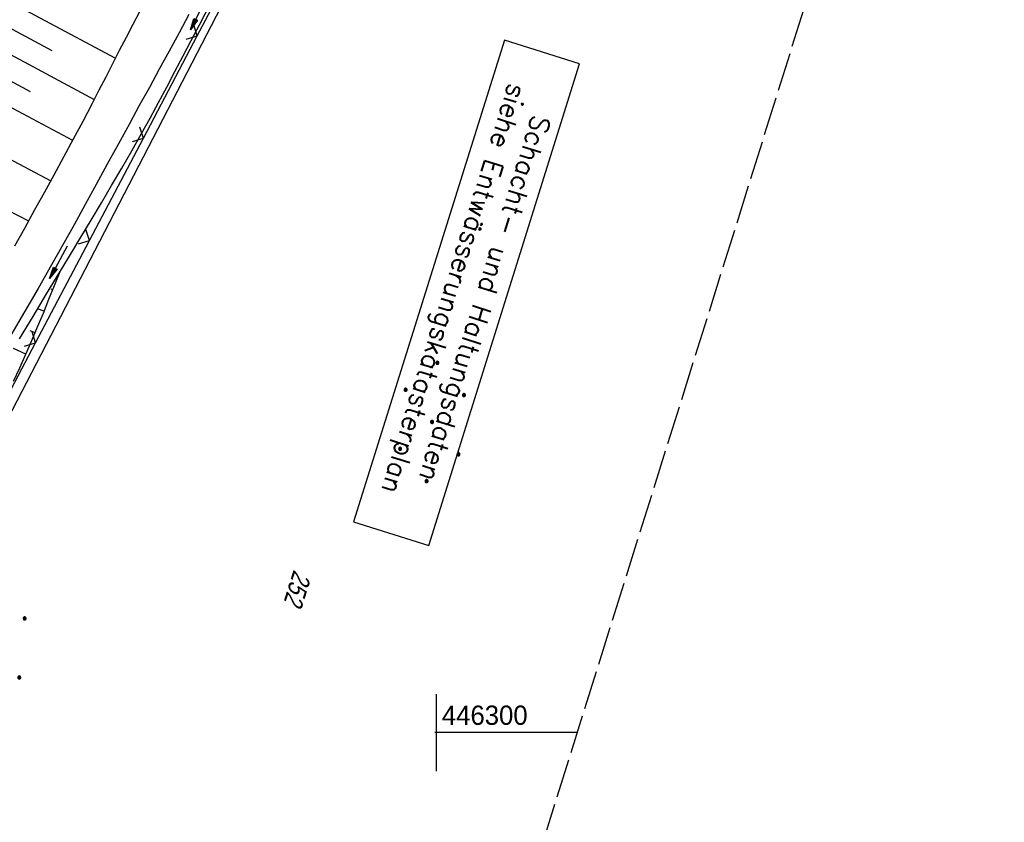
# Model space of a CAD drawing. Extents: x 507679 to 508175, y 445771 to 446563.
# Tile 38 of 43: x 508046 to 508174, y 446288 to 446392. Entities that reach past the tile are written whole.
import ezdxf

# ---------------------------------------------------------------- set-up
doc = ezdxf.new("R2010")
doc.units = 0
doc.header["$LTSCALE"] = 10
doc.header["$MEASUREMENT"] = 0
for name, pattern in [('AUSGEZOGEN', [0]), ('LT00', [0]), ('LT14', [0.6, 0.5, -0.1])]:
    doc.linetypes.add(name, pattern=pattern)
doc.layers.get('0').update_dxf_attribs({"linetype": 'LT00'})
for name, color, linetype in [('--EL_DFK_AB_L', 21, 'LT00'), ('--EL_TEXT_KASTEN', 182, 'Continuous'), ('DFK_AB_L', 21, 'LT00'), ('DFK_FLUR_NR', 250, 'LT00'), ('DFK_NUTZUNG', 250, 'LT00'), ('PFEIL', 140, 'AUSGEZOGEN'), ('V128_BOESCH', 250, 'LT00'), ('V128_BOSCHUNG', 250, 'LT00'), ('V128_GRABEN', 250, 'LT00'), ('V128_RASTER', 250, 'LT00'), ('V128_ZAUN', 40, 'LT00')]:
    doc.layers.add(name, color=color, linetype=linetype)
doc.layers.add('-BLATT_128-RAND', color=7, linetype='LT14', plot=False)
doc.styles.add('ROMANS', font='romans.shx', dxfattribs={"width": 0.8})
doc.styles.get("Standard").update_dxf_attribs({"font": 'ARIAL.TTF'})

# ---------------------------------------------------------------- blocks, each defined once
blk = doc.blocks.new('Ackerland7')
at = {"layer": 'DFK_NUTZUNG', "color": 0, "linetype": 'ByBlock'}
for p, q in [((-4, 3.93), (-4, 3.67)), ((-3.95, 3.63), (-3.95, 3.97)), ((-3.9, 3.99), (-3.9, 3.61)), ((-3.85, 3.6), (-3.85, 4)), ((-3.8, 3.99), (-3.8, 3.61)), ((-3.75, 3.63), (-3.75, 3.97)), ((-3.7, 3.93), (-3.7, 3.67)), ((3.7, 3.93), (3.7, 3.67)), ((3.75, 3.63), (3.75, 3.97)), ((3.8, 3.99), (3.8, 3.61)), ((3.85, 3.6), (3.85, 4)), ((3.9, 3.99), (3.9, 3.61)), ((3.95, 3.63), (3.95, 3.97)), ((4, 3.93), (4, 3.67)), ((-3.65, 3.8), (-3.65, 3.8)), ((4.05, 3.8), (4.05, 3.8)), ((-7.85, 0.13), (-7.85, -0.13)), ((-7.8, -0.17), (-7.8, 0.17)), ((-7.75, 0.19), (-7.75, -0.19)), ((-7.7, -0.2), (-7.7, 0.2)), ((-7.65, 0.19), (-7.65, -0.19)), ((-7.6, -0.17), (-7.6, 0.17)), ((-7.55, 0.13), (-7.55, -0.13)), ((-7.5, 0), (-7.5, 0)), ((-0.15, 0.13), (-0.15, -0.13)), ((-0.1, -0.17), (-0.1, 0.17)), ((-0.05, 0.19), (-0.05, -0.19)), ((0, -0.2), (0, 0.2)), ((0.05, 0.19), (0.05, -0.19)), ((0.1, -0.17), (0.1, 0.17)), ((0.15, 0.13), (0.15, -0.13)), ((0.2, 0), (0.2, 0)), ((7.55, 0.13), (7.55, -0.13)), ((7.6, -0.17), (7.6, 0.17)), ((7.65, 0.19), (7.65, -0.19)), ((7.7, -0.2), (7.7, 0.2)), ((7.75, 0.19), (7.75, -0.19)), ((7.8, -0.17), (7.8, 0.17)), ((7.85, 0.13), (7.85, -0.13)), ((7.9, 0), (7.9, 0)), ((-4, -3.67), (-4, -3.93)), ((-3.95, -3.97), (-3.95, -3.63)), ((-3.9, -3.61), (-3.9, -3.99)), ((-3.85, -4), (-3.85, -3.6)), ((-3.8, -3.61), (-3.8, -3.99)), ((-3.75, -3.97), (-3.75, -3.63)), ((-3.7, -3.67), (-3.7, -3.93)), ((-3.65, -3.8), (-3.65, -3.8)), ((3.7, -3.67), (3.7, -3.93)), ((3.75, -3.97), (3.75, -3.63)), ((3.8, -3.61), (3.8, -3.99)), ((3.85, -4), (3.85, -3.6)), ((3.9, -3.61), (3.9, -3.99)), ((3.95, -3.97), (3.95, -3.63)), ((4, -3.67), (4, -3.93)), ((4.05, -3.8), (4.05, -3.8))]:
    blk.add_line(p, q, dxfattribs=at)
for points in [[(-3.65, 3.8), (-3.67, 3.89), (-3.73, 3.96), (-3.81, 3.99), (-3.89, 3.99), (-3.97, 3.96), (-4.03, 3.89), (-4.05, 3.8), (-4.03, 3.71), (-3.97, 3.64), (-3.89, 3.6), (-3.81, 3.6), (-3.73, 3.64), (-3.67, 3.71), (-3.65, 3.8)], [(4.05, 3.8), (4.03, 3.89), (3.97, 3.96), (3.89, 3.99), (3.81, 3.99), (3.73, 3.96), (3.67, 3.89), (3.65, 3.8), (3.67, 3.71), (3.73, 3.64), (3.81, 3.61), (3.89, 3.61), (3.97, 3.64), (4.03, 3.71), (4.05, 3.8)], [(-7.5, 0), (-7.52, 0.09), (-7.58, 0.16), (-7.66, 0.19), (-7.74, 0.19), (-7.82, 0.16), (-7.88, 0.09), (-7.9, 0)], [(0.2, 0), (0.18, 0.09), (0.12, 0.16), (0.04, 0.19), (-0.04, 0.19), (-0.12, 0.16), (-0.18, 0.09), (-0.2, 0)], [(-0.2, 0), (-0.18, -0.09), (-0.12, -0.16), (-0.04, -0.19), (0.04, -0.19), (0.12, -0.16), (0.18, -0.09), (0.2, 0)], [(7.9, 0), (7.88, 0.09), (7.82, 0.16), (7.74, 0.19), (7.66, 0.19), (7.58, 0.16), (7.52, 0.09), (7.5, 0)], [(7.5, 0), (7.52, -0.09), (7.58, -0.16), (7.66, -0.19), (7.74, -0.19), (7.82, -0.16), (7.88, -0.09), (7.9, 0)], [(-7.9, 0), (-7.88, -0.09), (-7.82, -0.16), (-7.74, -0.19), (-7.66, -0.19), (-7.58, -0.16), (-7.52, -0.09), (-7.5, 0)], [(-3.65, -3.8), (-3.67, -3.71), (-3.73, -3.64), (-3.81, -3.61), (-3.89, -3.61), (-3.97, -3.64), (-4.03, -3.71), (-4.05, -3.8), (-4.03, -3.89), (-3.97, -3.96), (-3.89, -3.99), (-3.81, -3.99), (-3.73, -3.96), (-3.67, -3.89), (-3.65, -3.8)], [(4.05, -3.8), (4.03, -3.71), (3.97, -3.64), (3.89, -3.61), (3.81, -3.61), (3.73, -3.64), (3.67, -3.71), (3.65, -3.8), (3.67, -3.89), (3.73, -3.96), (3.81, -3.99), (3.89, -3.99), (3.97, -3.96), (4.03, -3.89), (4.05, -3.8)]]:
    blk.add_lwpolyline(points, dxfattribs=at)
blk = doc.blocks.new('Pfreil3')
at = {"layer": 'PFEIL'}
blk.add_hatch(color=256, dxfattribs=at).paths.add_polyline_path([(-1.55, 0.27), (-1.55, -0.27), (0, 0)])
for p, q in [((-1.55, 0), (-4.83, 0)), ((-1.55, -0.27), (-1.55, 0.27)), ((-1.55, 0.27), (0, 0)), ((0, 0), (-1.55, -0.27))]:
    blk.add_line(p, q, dxfattribs=at)
blk = doc.blocks.new('SYMB0024')
at = {"color": 0, "linetype": 'ByBlock'}
for p, q in [((-0.5, 0.5), (0, 0)), ((0, 0), (0.5, 0.5))]:
    blk.add_line(p, q, dxfattribs=at)

msp = doc.modelspace()

# ---------------------------------------------------------------- linework, layer by layer
at = {"layer": '--EL_DFK_AB_L'}
msp.add_line((508111.56, 446470.34), (508041.5, 446335.14), dxfattribs=at)
at = {"layer": '--EL_TEXT_KASTEN'}
msp.add_lwpolyline([(508108.84, 446389.8), (508089.27, 446327.31), (508099.02, 446324.25), (508118.6, 446386.74)], close=True, dxfattribs=at)
at = {"layer": '-BLATT_128-RAND'}
msp.add_lwpolyline([(507899.81, 446562.6), (507678.6, 445856.44), (507952.48, 445770.65), (508173.69, 446476.81), (507899.81, 446562.6)], dxfattribs=at)
at = {"layer": 'DFK_AB_L'}
msp.add_line((508111.56, 446470.34), (508041.5, 446335.14), dxfattribs=at)
at = {"layer": 'V128_BOESCH'}
for points in [[(508061.55, 446393.54), (508060.65, 446391.85), (508059.76, 446390.14), (508058.87, 446388.44), (508058, 446386.73), (508057.12, 446385.02), (508056.24, 446383.31), (508055.36, 446381.6), (508054.14, 446379.27), (508052.9, 446376.95), (508051.65, 446374.63), (508050.39, 446372.31), (508049.12, 446370), (508047.85, 446367.69), (508046.58, 446365.38), (508045.3, 446363.07)], [(508045.16, 446345.56), (508045.97, 446347.32), (508046.76, 446349.08), (508047.53, 446350.85), (508048.29, 446352.63), (508049.03, 446354.41), (508049.76, 446356.2), (508050.49, 446357.99), (508051.21, 446359.79)]]:
    msp.add_lwpolyline(points, dxfattribs=at)
at = {"layer": 'V128_BOSCHUNG'}
for p, q in [((508044.66, 446394.75), (508058.37, 446387.46)), ((508043.26, 446392.12), (508050.13, 446388.45)), ((508041.85, 446389.48), (508055.62, 446382.09)), ((508040.43, 446386.83), (508047.33, 446383.14)), ((508039.01, 446384.17), (508052.83, 446376.81)), ((508036.19, 446378.83), (508049.98, 446371.57)), ((508033.39, 446373.46), (508047.12, 446366.36)), ((508050.25, 446357.41), (508050.06, 446357.49)), ((508049.12, 446354.63), (508048.29, 446354.97)), ((508047.96, 446351.85), (508047.34, 446352.11)), ((508046.77, 446349.09), (508045.17, 446349.79))]:
    msp.add_line(p, q, dxfattribs=at)
at = {"layer": 'V128_GRABEN'}
for points in [[(508045.94, 446351.07), (508047.69, 446353.97), (508049.45, 446356.88), (508051.21, 446359.79), (508052.56, 446362.01), (508053.9, 446364.24), (508055.24, 446366.46), (508056.57, 446368.7), (508057.89, 446370.93), (508059.2, 446373.18), (508060.49, 446375.43), (508061.76, 446377.7), (508062.87, 446379.69), (508063.95, 446381.7), (508065.03, 446383.71), (508066.1, 446385.73), (508067.16, 446387.75), (508068.22, 446389.77), (508069.27, 446391.8), (508072.19, 446397.44)], [(508067.9, 446393.11), (508066.63, 446390.74), (508065.36, 446388.38), (508064.07, 446386.02), (508062.78, 446383.67), (508061.48, 446381.31), (508060.19, 446378.96), (508058.76, 446376.34), (508057.32, 446373.72), (508055.89, 446371.1), (508054.45, 446368.48), (508053.01, 446365.87), (508051.55, 446363.26), (508050.09, 446360.66), (508048.34, 446357.61), (508046.58, 446354.57), (508044.79, 446351.54)]]:
    msp.add_lwpolyline(points, dxfattribs=at)
at = {"layer": 'V128_RASTER'}
for p, q in [((508100, 446305), (508100, 446295)), ((508118.3, 446300), (508099.8, 446300))]:
    msp.add_line(p, q, dxfattribs=at)
at = {"layer": 'V128_ZAUN'}
for p, q in [((508062, 446377.1), (508068.99, 446390.37)), ((508055, 446363.83), (508062, 446377.1)), ((508048.01, 446350.56), (508055, 446363.83)), ((508041.02, 446337.29), (508048.01, 446350.56))]:
    msp.add_line(p, q, dxfattribs=at)
msp.add_lwpolyline([(508068.99, 446390.37), (508071.54, 446395.21), (508075.94, 446403.67)], dxfattribs=at)

# ---------------------------------------------------------------- block references
at = {"layer": 'DFK_NUTZUNG', "rotation": 264.7376999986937}
for p in [(508099.45, 446340.28), (508042.47, 446311.32)]:
    msp.add_blockref('Ackerland7', p, dxfattribs=at)
at = {"layer": 'PFEIL'}
for p, rotation in [((508068.11, 446391.12), 243.4227568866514), ((508049.84, 446358.88), 241.036799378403)]:
    msp.add_blockref('Pfreil3', p, dxfattribs=dict(at, rotation=rotation))
at = {"layer": 'V128_ZAUN', "xscale": 2.099999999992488, "yscale": 2.099999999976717, "zscale": 2.1, "rotation": 62.21229999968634}
for p in [(508068.99, 446390.37), (508062, 446377.1), (508055, 446363.83), (508048.01, 446350.56)]:
    msp.add_blockref('SYMB0024', p, dxfattribs=at)

# ---------------------------------------------------------------- texts
at = {"layer": '--EL_TEXT_KASTEN', "insert": (508103.93, 446357.03), "char_height": 2.5, "attachment_point": 5, "rotation": 252.6066, "style": 'ROMANS'}
msp.add_mtext('{\\W1;Schacht- und Haltungsdaten\\Psiehe Entwässerungskatasterplan}', dxfattribs=at)
at = {"layer": 'DFK_FLUR_NR', "oblique": 13.754, "width": 0.75}
msp.add_text('252', height=2.5, rotation=252.6066, dxfattribs=at).set_placement((508081.52, 446321.2))
at = {"layer": 'V128_RASTER', "width": 0.955}
msp.add_text(' 446300', height=2.5, rotation=0.0009, dxfattribs=at).set_placement((508099.8, 446301))

doc.saveas('drawing.dxf')
